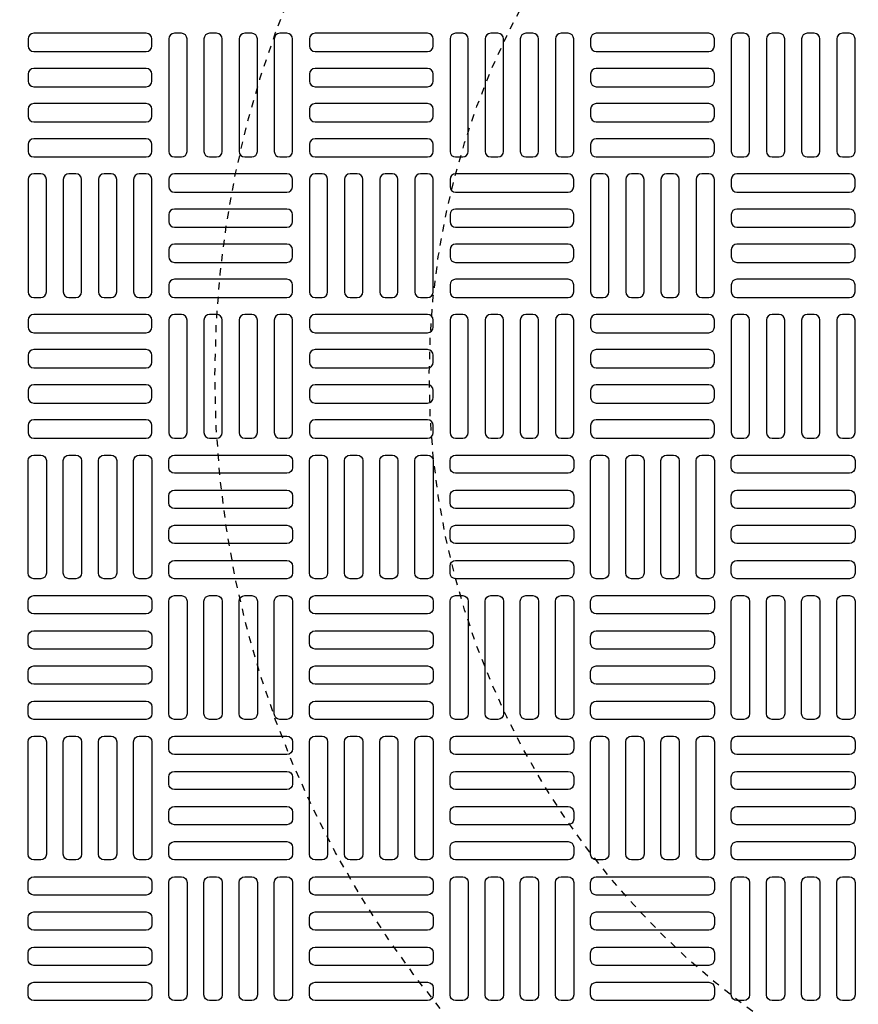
# Model space of a CAD drawing. Extents: x 1081 to 2220, y 0 to 2796.
# Tile 111 of 161: x 1759 to 1771, y 1308 to 1322. Entities that reach past the tile are written whole.
import ezdxf

# ---------------------------------------------------------------- set-up
doc = ezdxf.new("R2010")
doc.units = 0
doc.header["$MEASUREMENT"] = 0
doc.header["$PDSIZE"] = 1
doc.linetypes.add('HIDDEN2', pattern=[0.28125, 0.1875, -0.09375])
doc.layers.get('DEFPOINTS').update_dxf_attribs({"linetype": 'CONTINUOUS'})
for name, color, linetype in [('DIM', 3, 'CONTINUOUS'), ('TANK-MANHOLE-COVER-40', 2, 'CONTINUOUS'), ('TANK-MANHOLE-COVER-HATCH-40', 252, 'CONTINUOUS'), ('TANK-SLOPE', 3, 'CONTINUOUS')]:
    doc.layers.add(name, color=color, linetype=linetype)
doc.styles.add('SIMPLEX', font='simplex')
doc.dimstyles.new('DIM64', dxfattribs={"dimscale": 64, "dimtxt": 0.09375, "dimasz": 0.09375, "dimexe": 0.0625, "dimexo": 0.0625, "dimgap": 0.046875, "dimtad": 1, "dimdec": 4, "dimzin": 3, "dimdsep": 46, "dimlunit": 4, "dimtxsty": 'SIMPLEX', "dimcen": 0, "dimclrd": 256, "dimclre": 256, "dimclrt": 256, "dimadec": 0, "dimazin": 0, "dimtfac": 1, "dimtdec": 4, "dimtmove": 0, "dimatfit": 3, "dimfxl": 1, "dimfrac": 2, "dimtolj": 1, "dimtzin": 0, "dimarcsym": 0})

# ---------------------------------------------------------------- blocks, each defined once
blk = doc.blocks.new('*D63')
at = {"layer": 'DEFPOINTS', "color": 0, "transparency": 16777216}
for p in [(1524.635, 1317.018), (1875.135, 1317.018), (1524.635, 1188.018)]:
    blk.add_point(p, dxfattribs=at)
at = {"layer": 'DIM', "lineweight": -2, "transparency": 16777216}
for p, q in [((1524.635, 1313.018), (1524.635, 1184.018)), ((1869.135, 1188.018), (1530.635, 1188.018))]:
    blk.add_line(p, q, dxfattribs=at)
at = {"layer": 'DIM', "transparency": 16777216}
for points in [[(1530.635, 1189.018), (1530.635, 1187.018), (1524.635, 1188.018)], [(1869.135, 1189.018), (1869.135, 1187.018), (1875.135, 1188.018)]]:
    blk.add_solid(points, dxfattribs=at)
at = {"layer": 'DIM', "transparency": 16777216, "insert": (1699.885, 1195.59), "char_height": 6, "attachment_point": 5, "style": 'SIMPLEX'}
blk.add_mtext('\\A1;29\'-2 1/2" (F.V. TANK LENGTH)', dxfattribs=at)

msp = doc.modelspace()

# ---------------------------------------------------------------- linework, layer by layer
at = {"layer": 'DEFPOINTS', "color": 8, "linetype": 'HIDDEN2', "ltscale": 0.125}
msp.add_circle((1775.88576, 1317.01839), 14, dxfattribs=at)
msp.add_circle((1775.88576, 1317.01839), 14, dxfattribs=at)
at = {"layer": 'DEFPOINTS', "color": 8, "linetype": 'HIDDEN2', "ltscale": 0.5}
msp.add_circle((1775.88576, 1317.01839), 11, dxfattribs=at)
msp.add_circle((1775.88576, 1317.01839), 11, dxfattribs=at)
at = {"layer": 'TANK-MANHOLE-COVER-40', "color": 4, "linetype": 'Continuous'}
msp.add_circle((1775.88499, 1317.01839), 22.63902, dxfattribs=at)
at = {"layer": 'TANK-MANHOLE-COVER-40', "color": 1, "linetype": 'Continuous'}
msp.add_circle((1775.88499, 1317.01839), 22.44094, dxfattribs=at)
at = {"layer": 'TANK-MANHOLE-COVER-40', "color": 2, "linetype": 'Continuous'}
msp.add_circle((1775.88499, 1317.01839), 21.65354, dxfattribs=at)
at = {"layer": 'TANK-MANHOLE-COVER-HATCH-40', "linetype": 'Continuous', "flags": 128}
for points in [[(1761.0031, 1321.7428, 0.41421356), (1760.92436, 1321.82154), (1759.34956, 1321.82154, 0.41421356), (1759.27082, 1321.7428), (1759.27082, 1321.64438, 0.41421356), (1759.34956, 1321.56564), (1760.92436, 1321.56564, 0.41421356), (1761.0031, 1321.64438)], [(1761.41649, 1320.08926, 0.41421356), (1761.49523, 1320.168), (1761.49523, 1321.7428, 0.41421356), (1761.41649, 1321.82154), (1761.31806, 1321.82154, 0.41421356), (1761.23932, 1321.7428), (1761.23932, 1320.168, 0.41421356), (1761.31806, 1320.08926)], [(1761.90861, 1320.08926, 0.41421356), (1761.98735, 1320.168), (1761.98735, 1321.7428, 0.41421356), (1761.90861, 1321.82154), (1761.81019, 1321.82154, 0.41421356), (1761.73145, 1321.7428), (1761.73145, 1320.168, 0.41421356), (1761.81019, 1320.08926)], [(1762.40074, 1320.08926, 0.41421356), (1762.47948, 1320.168), (1762.47948, 1321.7428, 0.41421356), (1762.40074, 1321.82154), (1762.30231, 1321.82154, 0.41421356), (1762.22357, 1321.7428), (1762.22357, 1320.168, 0.41421356), (1762.30231, 1320.08926)], [(1762.89287, 1320.08926, 0.41421356), (1762.97161, 1320.168), (1762.97161, 1321.7428, 0.41421356), (1762.89287, 1321.82154), (1762.79444, 1321.82154, 0.41421356), (1762.7157, 1321.7428), (1762.7157, 1320.168, 0.41421356), (1762.79444, 1320.08926)], [(1764.94011, 1321.7428, 0.41421356), (1764.86137, 1321.82154), (1763.28657, 1321.82154, 0.41421356), (1763.20783, 1321.7428), (1763.20783, 1321.64438, 0.41421356), (1763.28657, 1321.56564), (1764.86137, 1321.56564, 0.41421356), (1764.94011, 1321.64438)], [(1765.3535, 1320.08926, 0.41421356), (1765.43224, 1320.168), (1765.43224, 1321.7428, 0.41421356), (1765.3535, 1321.82154), (1765.25507, 1321.82154, 0.41421356), (1765.17633, 1321.7428), (1765.17633, 1320.168, 0.41421356), (1765.25507, 1320.08926)], [(1765.84562, 1320.08926, 0.41421356), (1765.92436, 1320.168), (1765.92436, 1321.7428, 0.41421356), (1765.84562, 1321.82154), (1765.7472, 1321.82154, 0.41421356), (1765.66846, 1321.7428), (1765.66846, 1320.168, 0.41421356), (1765.7472, 1320.08926)], [(1766.33775, 1320.08926, 0.41421356), (1766.41649, 1320.168), (1766.41649, 1321.7428, 0.41421356), (1766.33775, 1321.82154), (1766.23932, 1321.82154, 0.41421356), (1766.16058, 1321.7428), (1766.16058, 1320.168, 0.41421356), (1766.23932, 1320.08926)], [(1766.82987, 1320.08926, 0.41421356), (1766.90861, 1320.168), (1766.90861, 1321.7428, 0.41421356), (1766.82987, 1321.82154), (1766.73145, 1321.82154, 0.41421356), (1766.65271, 1321.7428), (1766.65271, 1320.168, 0.41421356), (1766.73145, 1320.08926)], [(1768.87712, 1321.7428, 0.41421356), (1768.79838, 1321.82154), (1767.22357, 1321.82154, 0.41421356), (1767.14483, 1321.7428), (1767.14483, 1321.64438, 0.41421356), (1767.22357, 1321.56564), (1768.79838, 1321.56564, 0.41421356), (1768.87712, 1321.64438)], [(1769.2905, 1320.08926, 0.41421356), (1769.36924, 1320.168), (1769.36924, 1321.7428, 0.41421356), (1769.2905, 1321.82154), (1769.19208, 1321.82154, 0.41421356), (1769.11334, 1321.7428), (1769.11334, 1320.168, 0.41421356), (1769.19208, 1320.08926)], [(1769.78263, 1320.08926, 0.41421356), (1769.86137, 1320.168), (1769.86137, 1321.7428, 0.41421356), (1769.78263, 1321.82154), (1769.6842, 1321.82154, 0.41421356), (1769.60546, 1321.7428), (1769.60546, 1320.168, 0.41421356), (1769.6842, 1320.08926)], [(1770.27476, 1320.08926, 0.41421356), (1770.3535, 1320.168), (1770.3535, 1321.7428, 0.41421356), (1770.27476, 1321.82154), (1770.17633, 1321.82154, 0.41421356), (1770.09759, 1321.7428), (1770.09759, 1320.168, 0.41421356), (1770.17633, 1320.08926)], [(1770.76688, 1320.08926, 0.41421356), (1770.84562, 1320.168), (1770.84562, 1321.7428, 0.41421356), (1770.76688, 1321.82154), (1770.66846, 1321.82154, 0.41421356), (1770.58972, 1321.7428), (1770.58972, 1320.168, 0.41421356), (1770.66846, 1320.08926)], [(1761.0031, 1321.25068, 0.41421356), (1760.92436, 1321.32942), (1759.34956, 1321.32942, 0.41421356), (1759.27082, 1321.25068), (1759.27082, 1321.15225, 0.41421356), (1759.34956, 1321.07351), (1760.92436, 1321.07351, 0.41421356), (1761.0031, 1321.15225)], [(1764.94011, 1321.25068, 0.41421356), (1764.86137, 1321.32942), (1763.28657, 1321.32942, 0.41421356), (1763.20783, 1321.25068), (1763.20783, 1321.15225, 0.41421356), (1763.28657, 1321.07351), (1764.86137, 1321.07351, 0.41421356), (1764.94011, 1321.15225)], [(1768.87712, 1321.25068, 0.41421356), (1768.79838, 1321.32942), (1767.22357, 1321.32942, 0.41421356), (1767.14483, 1321.25068), (1767.14483, 1321.15225, 0.41421356), (1767.22357, 1321.07351), (1768.79838, 1321.07351, 0.41421356), (1768.87712, 1321.15225)], [(1761.0031, 1320.75855, 0.41421356), (1760.92436, 1320.83729), (1759.34956, 1320.83729, 0.41421356), (1759.27082, 1320.75855), (1759.27082, 1320.66012, 0.41421356), (1759.34956, 1320.58138), (1760.92436, 1320.58138, 0.41421356), (1761.0031, 1320.66012)], [(1764.94011, 1320.75855, 0.41421356), (1764.86137, 1320.83729), (1763.28657, 1320.83729, 0.41421356), (1763.20783, 1320.75855), (1763.20783, 1320.66012, 0.41421356), (1763.28657, 1320.58138), (1764.86137, 1320.58138, 0.41421356), (1764.94011, 1320.66012)], [(1768.87712, 1320.75855, 0.41421356), (1768.79838, 1320.83729), (1767.22357, 1320.83729, 0.41421356), (1767.14483, 1320.75855), (1767.14483, 1320.66012, 0.41421356), (1767.22357, 1320.58138), (1768.79838, 1320.58138, 0.41421356), (1768.87712, 1320.66012)], [(1761.0031, 1320.26642, 0.41421356), (1760.92436, 1320.34516), (1759.34956, 1320.34516, 0.41421356), (1759.27082, 1320.26642), (1759.27082, 1320.168, 0.41421356), (1759.34956, 1320.08926), (1760.92436, 1320.08926, 0.41421356), (1761.0031, 1320.168)], [(1764.94011, 1320.26642, 0.41421356), (1764.86137, 1320.34516), (1763.28657, 1320.34516, 0.41421356), (1763.20783, 1320.26642), (1763.20783, 1320.168, 0.41421356), (1763.28657, 1320.08926), (1764.86137, 1320.08926, 0.41421356), (1764.94011, 1320.168)], [(1768.87712, 1320.26642, 0.41421356), (1768.79838, 1320.34516), (1767.22357, 1320.34516, 0.41421356), (1767.14483, 1320.26642), (1767.14483, 1320.168, 0.41421356), (1767.22357, 1320.08926), (1768.79838, 1320.08926, 0.41421356), (1768.87712, 1320.168)], [(1759.44798, 1318.12075, 0.41421356), (1759.52672, 1318.19949), (1759.52672, 1319.7743, 0.41421356), (1759.44798, 1319.85304), (1759.34956, 1319.85304, 0.41421356), (1759.27082, 1319.7743), (1759.27082, 1318.19949, 0.41421356), (1759.34956, 1318.12075)], [(1759.94011, 1318.12075, 0.41421356), (1760.01885, 1318.19949), (1760.01885, 1319.7743, 0.41421356), (1759.94011, 1319.85304), (1759.84169, 1319.85304, 0.41421356), (1759.76294, 1319.7743), (1759.76294, 1318.19949, 0.41421356), (1759.84169, 1318.12075)], [(1760.43224, 1318.12075, 0.41421356), (1760.51098, 1318.19949), (1760.51098, 1319.7743, 0.41421356), (1760.43224, 1319.85304), (1760.33381, 1319.85304, 0.41421356), (1760.25507, 1319.7743), (1760.25507, 1318.19949, 0.41421356), (1760.33381, 1318.12075)], [(1760.92436, 1318.12075, 0.41421356), (1761.0031, 1318.19949), (1761.0031, 1319.7743, 0.41421356), (1760.92436, 1319.85304), (1760.82594, 1319.85304, 0.41421356), (1760.7472, 1319.7743), (1760.7472, 1318.19949, 0.41421356), (1760.82594, 1318.12075)], [(1761.23932, 1319.67587, 0.41421356), (1761.31806, 1319.59713), (1762.89287, 1319.59713, 0.41421356), (1762.97161, 1319.67587), (1762.97161, 1319.7743, 0.41421356), (1762.89287, 1319.85304), (1761.31806, 1319.85304, 0.41421356), (1761.23932, 1319.7743)], [(1763.38499, 1318.12075, 0.41421356), (1763.46373, 1318.19949), (1763.46373, 1319.7743, 0.41421356), (1763.38499, 1319.85304), (1763.28657, 1319.85304, 0.41421356), (1763.20783, 1319.7743), (1763.20783, 1318.19949, 0.41421356), (1763.28657, 1318.12075)], [(1763.87712, 1318.12075, 0.41421356), (1763.95586, 1318.19949), (1763.95586, 1319.7743, 0.41421356), (1763.87712, 1319.85304), (1763.77869, 1319.85304, 0.41421356), (1763.69995, 1319.7743), (1763.69995, 1318.19949, 0.41421356), (1763.77869, 1318.12075)], [(1764.36924, 1318.12075, 0.41421356), (1764.44798, 1318.19949), (1764.44798, 1319.7743, 0.41421356), (1764.36924, 1319.85304), (1764.27082, 1319.85304, 0.41421356), (1764.19208, 1319.7743), (1764.19208, 1318.19949, 0.41421356), (1764.27082, 1318.12075)], [(1764.86137, 1318.12075, 0.41421356), (1764.94011, 1318.19949), (1764.94011, 1319.7743, 0.41421356), (1764.86137, 1319.85304), (1764.76294, 1319.85304, 0.41421356), (1764.6842, 1319.7743), (1764.6842, 1318.19949, 0.41421356), (1764.76294, 1318.12075)], [(1765.17633, 1319.67587, 0.41421356), (1765.25507, 1319.59713), (1766.82987, 1319.59713, 0.41421356), (1766.90861, 1319.67587), (1766.90861, 1319.7743, 0.41421356), (1766.82987, 1319.85304), (1765.25507, 1319.85304, 0.41421356), (1765.17633, 1319.7743)], [(1767.322, 1318.12075, 0.41421356), (1767.40074, 1318.19949), (1767.40074, 1319.7743, 0.41421356), (1767.322, 1319.85304), (1767.22357, 1319.85304, 0.41421356), (1767.14483, 1319.7743), (1767.14483, 1318.19949, 0.41421356), (1767.22357, 1318.12075)], [(1767.81413, 1318.12075, 0.41421356), (1767.89287, 1318.19949), (1767.89287, 1319.7743, 0.41421356), (1767.81413, 1319.85304), (1767.7157, 1319.85304, 0.41421356), (1767.63696, 1319.7743), (1767.63696, 1318.19949, 0.41421356), (1767.7157, 1318.12075)], [(1768.30625, 1318.12075, 0.41421356), (1768.38499, 1318.19949), (1768.38499, 1319.7743, 0.41421356), (1768.30625, 1319.85304), (1768.20783, 1319.85304, 0.41421356), (1768.12909, 1319.7743), (1768.12909, 1318.19949, 0.41421356), (1768.20783, 1318.12075)], [(1768.79838, 1318.12075, 0.41421356), (1768.87712, 1318.19949), (1768.87712, 1319.7743, 0.41421356), (1768.79838, 1319.85304), (1768.69995, 1319.85304, 0.41421356), (1768.62121, 1319.7743), (1768.62121, 1318.19949, 0.41421356), (1768.69995, 1318.12075)], [(1769.11334, 1319.67587, 0.41421356), (1769.19208, 1319.59713), (1770.76688, 1319.59713, 0.41421356), (1770.84562, 1319.67587), (1770.84562, 1319.7743, 0.41421356), (1770.76688, 1319.85304), (1769.19208, 1319.85304, 0.41421356), (1769.11334, 1319.7743)], [(1761.23932, 1319.18375, 0.41421356), (1761.31806, 1319.10501), (1762.89287, 1319.10501, 0.41421356), (1762.97161, 1319.18375), (1762.97161, 1319.28217, 0.41421356), (1762.89287, 1319.36091), (1761.31806, 1319.36091, 0.41421356), (1761.23932, 1319.28217)], [(1765.17633, 1319.18375, 0.41421356), (1765.25507, 1319.10501), (1766.82987, 1319.10501, 0.41421356), (1766.90861, 1319.18375), (1766.90861, 1319.28217, 0.41421356), (1766.82987, 1319.36091), (1765.25507, 1319.36091, 0.41421356), (1765.17633, 1319.28217)], [(1769.11334, 1319.18375, 0.41421356), (1769.19208, 1319.10501), (1770.76688, 1319.10501, 0.41421356), (1770.84562, 1319.18375), (1770.84562, 1319.28217, 0.41421356), (1770.76688, 1319.36091), (1769.19208, 1319.36091, 0.41421356), (1769.11334, 1319.28217)], [(1761.23932, 1318.69162, 0.41421356), (1761.31806, 1318.61288), (1762.89287, 1318.61288, 0.41421356), (1762.97161, 1318.69162), (1762.97161, 1318.79005, 0.41421356), (1762.89287, 1318.86879), (1761.31806, 1318.86879, 0.41421356), (1761.23932, 1318.79005)], [(1765.17633, 1318.69162, 0.41421356), (1765.25507, 1318.61288), (1766.82987, 1318.61288, 0.41421356), (1766.90861, 1318.69162), (1766.90861, 1318.79005, 0.41421356), (1766.82987, 1318.86879), (1765.25507, 1318.86879, 0.41421356), (1765.17633, 1318.79005)], [(1769.11334, 1318.69162, 0.41421356), (1769.19208, 1318.61288), (1770.76688, 1318.61288, 0.41421356), (1770.84562, 1318.69162), (1770.84562, 1318.79005, 0.41421356), (1770.76688, 1318.86879), (1769.19208, 1318.86879, 0.41421356), (1769.11334, 1318.79005)], [(1761.23932, 1318.19949, 0.41421356), (1761.31806, 1318.12075), (1762.89287, 1318.12075, 0.41421356), (1762.97161, 1318.19949), (1762.97161, 1318.29792, 0.41421356), (1762.89287, 1318.37666), (1761.31806, 1318.37666, 0.41421356), (1761.23932, 1318.29792)], [(1765.17633, 1318.19949, 0.41421356), (1765.25507, 1318.12075), (1766.82987, 1318.12075, 0.41421356), (1766.90861, 1318.19949), (1766.90861, 1318.29792, 0.41421356), (1766.82987, 1318.37666), (1765.25507, 1318.37666, 0.41421356), (1765.17633, 1318.29792)], [(1769.11334, 1318.19949, 0.41421356), (1769.19208, 1318.12075), (1770.76688, 1318.12075, 0.41421356), (1770.84562, 1318.19949), (1770.84562, 1318.29792, 0.41421356), (1770.76688, 1318.37666), (1769.19208, 1318.37666, 0.41421356), (1769.11334, 1318.29792)], [(1761.0031, 1317.80579, 0.41421356), (1760.92436, 1317.88453), (1759.34956, 1317.88453, 0.41421356), (1759.27082, 1317.80579), (1759.27082, 1317.70737, 0.41421356), (1759.34956, 1317.62863), (1760.92436, 1317.62863, 0.41421356), (1761.0031, 1317.70737)], [(1761.41649, 1316.15225, 0.41421356), (1761.49523, 1316.23099), (1761.49523, 1317.80579, 0.41421356), (1761.41649, 1317.88453), (1761.31806, 1317.88453, 0.41421356), (1761.23932, 1317.80579), (1761.23932, 1316.23099, 0.41421356), (1761.31806, 1316.15225)], [(1761.90861, 1316.15225, 0.41421356), (1761.98735, 1316.23099), (1761.98735, 1317.80579, 0.41421356), (1761.90861, 1317.88453), (1761.81019, 1317.88453, 0.41421356), (1761.73145, 1317.80579), (1761.73145, 1316.23099, 0.41421356), (1761.81019, 1316.15225)], [(1762.40074, 1316.15225, 0.41421356), (1762.47948, 1316.23099), (1762.47948, 1317.80579, 0.41421356), (1762.40074, 1317.88453), (1762.30231, 1317.88453, 0.41421356), (1762.22357, 1317.80579), (1762.22357, 1316.23099, 0.41421356), (1762.30231, 1316.15225)], [(1762.89287, 1316.15225, 0.41421356), (1762.97161, 1316.23099), (1762.97161, 1317.80579, 0.41421356), (1762.89287, 1317.88453), (1762.79444, 1317.88453, 0.41421356), (1762.7157, 1317.80579), (1762.7157, 1316.23099, 0.41421356), (1762.79444, 1316.15225)], [(1764.94011, 1317.80579, 0.41421356), (1764.86137, 1317.88453), (1763.28657, 1317.88453, 0.41421356), (1763.20783, 1317.80579), (1763.20783, 1317.70737, 0.41421356), (1763.28657, 1317.62863), (1764.86137, 1317.62863, 0.41421356), (1764.94011, 1317.70737)], [(1765.3535, 1316.15225, 0.41421356), (1765.43224, 1316.23099), (1765.43224, 1317.80579, 0.41421356), (1765.3535, 1317.88453), (1765.25507, 1317.88453, 0.41421356), (1765.17633, 1317.80579), (1765.17633, 1316.23099, 0.41421356), (1765.25507, 1316.15225)], [(1765.84562, 1316.15225, 0.41421356), (1765.92436, 1316.23099), (1765.92436, 1317.80579, 0.41421356), (1765.84562, 1317.88453), (1765.7472, 1317.88453, 0.41421356), (1765.66846, 1317.80579), (1765.66846, 1316.23099, 0.41421356), (1765.7472, 1316.15225)], [(1766.33775, 1316.15225, 0.41421356), (1766.41649, 1316.23099), (1766.41649, 1317.80579, 0.41421356), (1766.33775, 1317.88453), (1766.23932, 1317.88453, 0.41421356), (1766.16058, 1317.80579), (1766.16058, 1316.23099, 0.41421356), (1766.23932, 1316.15225)], [(1766.82987, 1316.15225, 0.41421356), (1766.90861, 1316.23099), (1766.90861, 1317.80579, 0.41421356), (1766.82987, 1317.88453), (1766.73145, 1317.88453, 0.41421356), (1766.65271, 1317.80579), (1766.65271, 1316.23099, 0.41421356), (1766.73145, 1316.15225)], [(1768.87712, 1317.80579, 0.41421356), (1768.79838, 1317.88453), (1767.22357, 1317.88453, 0.41421356), (1767.14483, 1317.80579), (1767.14483, 1317.70737, 0.41421356), (1767.22357, 1317.62863), (1768.79838, 1317.62863, 0.41421356), (1768.87712, 1317.70737)], [(1769.2905, 1316.15225, 0.41421356), (1769.36924, 1316.23099), (1769.36924, 1317.80579, 0.41421356), (1769.2905, 1317.88453), (1769.19208, 1317.88453, 0.41421356), (1769.11334, 1317.80579), (1769.11334, 1316.23099, 0.41421356), (1769.19208, 1316.15225)], [(1769.78263, 1316.15225, 0.41421356), (1769.86137, 1316.23099), (1769.86137, 1317.80579, 0.41421356), (1769.78263, 1317.88453), (1769.6842, 1317.88453, 0.41421356), (1769.60546, 1317.80579), (1769.60546, 1316.23099, 0.41421356), (1769.6842, 1316.15225)], [(1770.27476, 1316.15225, 0.41421356), (1770.3535, 1316.23099), (1770.3535, 1317.80579, 0.41421356), (1770.27476, 1317.88453), (1770.17633, 1317.88453, 0.41421356), (1770.09759, 1317.80579), (1770.09759, 1316.23099, 0.41421356), (1770.17633, 1316.15225)], [(1770.76688, 1316.15225, 0.41421356), (1770.84562, 1316.23099), (1770.84562, 1317.80579, 0.41421356), (1770.76688, 1317.88453), (1770.66846, 1317.88453, 0.41421356), (1770.58972, 1317.80579), (1770.58972, 1316.23099, 0.41421356), (1770.66846, 1316.15225)], [(1761.0031, 1317.31367, 0.41421356), (1760.92436, 1317.39241), (1759.34956, 1317.39241, 0.41421356), (1759.27082, 1317.31367), (1759.27082, 1317.21524, 0.41421356), (1759.34956, 1317.1365), (1760.92436, 1317.1365, 0.41421356), (1761.0031, 1317.21524)], [(1764.94011, 1317.31367, 0.41421356), (1764.86137, 1317.39241), (1763.28657, 1317.39241, 0.41421356), (1763.20783, 1317.31367), (1763.20783, 1317.21524, 0.41421356), (1763.28657, 1317.1365), (1764.86137, 1317.1365, 0.41421356), (1764.94011, 1317.21524)], [(1768.87712, 1317.31367, 0.41421356), (1768.79838, 1317.39241), (1767.22357, 1317.39241, 0.41421356), (1767.14483, 1317.31367), (1767.14483, 1317.21524, 0.41421356), (1767.22357, 1317.1365), (1768.79838, 1317.1365, 0.41421356), (1768.87712, 1317.21524)], [(1761.0031, 1316.82154, 0.41421356), (1760.92436, 1316.90028), (1759.34956, 1316.90028, 0.41421356), (1759.27082, 1316.82154), (1759.27082, 1316.72312, 0.41421356), (1759.34956, 1316.64438), (1760.92436, 1316.64438, 0.41421356), (1761.0031, 1316.72312)], [(1764.94011, 1316.82154, 0.41421356), (1764.86137, 1316.90028), (1763.28657, 1316.90028, 0.41421356), (1763.20783, 1316.82154), (1763.20783, 1316.72312, 0.41421356), (1763.28657, 1316.64438), (1764.86137, 1316.64438, 0.41421356), (1764.94011, 1316.72312)], [(1768.87712, 1316.82154, 0.41421356), (1768.79838, 1316.90028), (1767.22357, 1316.90028, 0.41421356), (1767.14483, 1316.82154), (1767.14483, 1316.72312, 0.41421356), (1767.22357, 1316.64438), (1768.79838, 1316.64438, 0.41421356), (1768.87712, 1316.72312)], [(1761.0031, 1316.32942, 0.41421356), (1760.92436, 1316.40816), (1759.34956, 1316.40816, 0.41421356), (1759.27082, 1316.32942), (1759.27082, 1316.23099, 0.41421356), (1759.34956, 1316.15225), (1760.92436, 1316.15225, 0.41421356), (1761.0031, 1316.23099)], [(1764.94011, 1316.32942, 0.41421356), (1764.86137, 1316.40816), (1763.28657, 1316.40816, 0.41421356), (1763.20783, 1316.32942), (1763.20783, 1316.23099, 0.41421356), (1763.28657, 1316.15225), (1764.86137, 1316.15225, 0.41421356), (1764.94011, 1316.23099)], [(1768.87712, 1316.32942, 0.41421356), (1768.79838, 1316.40816), (1767.22357, 1316.40816, 0.41421356), (1767.14483, 1316.32942), (1767.14483, 1316.23099, 0.41421356), (1767.22357, 1316.15225), (1768.79838, 1316.15225, 0.41421356), (1768.87712, 1316.23099)], [(1759.44798, 1315.91603, -0.41421356), (1759.52672, 1315.83729), (1759.52672, 1314.26249, -0.41421356), (1759.44798, 1314.18375), (1759.34956, 1314.18375, -0.41421356), (1759.27082, 1314.26249), (1759.27082, 1315.83729, -0.41421356), (1759.34956, 1315.91603)], [(1759.94011, 1315.91603, -0.41421356), (1760.01885, 1315.83729), (1760.01885, 1314.26249, -0.41421356), (1759.94011, 1314.18375), (1759.84169, 1314.18375, -0.41421356), (1759.76294, 1314.26249), (1759.76294, 1315.83729, -0.41421356), (1759.84169, 1315.91603)], [(1760.43224, 1315.91603, -0.41421356), (1760.51098, 1315.83729), (1760.51098, 1314.26249, -0.41421356), (1760.43224, 1314.18375), (1760.33381, 1314.18375, -0.41421356), (1760.25507, 1314.26249), (1760.25507, 1315.83729, -0.41421356), (1760.33381, 1315.91603)], [(1760.92436, 1315.91603, -0.41421356), (1761.0031, 1315.83729), (1761.0031, 1314.26249, -0.41421356), (1760.92436, 1314.18375), (1760.82594, 1314.18375, -0.41421356), (1760.7472, 1314.26249), (1760.7472, 1315.83729, -0.41421356), (1760.82594, 1315.91603)], [(1761.23932, 1315.83729, -0.41421356), (1761.31806, 1315.91603), (1762.89287, 1315.91603, -0.41421356), (1762.97161, 1315.83729), (1762.97161, 1315.73886, -0.41421356), (1762.89287, 1315.66012), (1761.31806, 1315.66012, -0.41421356), (1761.23932, 1315.73886)], [(1763.38499, 1315.91603, -0.41421356), (1763.46373, 1315.83729), (1763.46373, 1314.26249, -0.41421356), (1763.38499, 1314.18375), (1763.28657, 1314.18375, -0.41421356), (1763.20783, 1314.26249), (1763.20783, 1315.83729, -0.41421356), (1763.28657, 1315.91603)], [(1763.87712, 1315.91603, -0.41421356), (1763.95586, 1315.83729), (1763.95586, 1314.26249, -0.41421356), (1763.87712, 1314.18375), (1763.77869, 1314.18375, -0.41421356), (1763.69995, 1314.26249), (1763.69995, 1315.83729, -0.41421356), (1763.77869, 1315.91603)], [(1764.36924, 1315.91603, -0.41421356), (1764.44798, 1315.83729), (1764.44798, 1314.26249, -0.41421356), (1764.36924, 1314.18375), (1764.27082, 1314.18375, -0.41421356), (1764.19208, 1314.26249), (1764.19208, 1315.83729, -0.41421356), (1764.27082, 1315.91603)], [(1764.86137, 1315.91603, -0.41421356), (1764.94011, 1315.83729), (1764.94011, 1314.26249, -0.41421356), (1764.86137, 1314.18375), (1764.76294, 1314.18375, -0.41421356), (1764.6842, 1314.26249), (1764.6842, 1315.83729, -0.41421356), (1764.76294, 1315.91603)], [(1765.17633, 1315.83729, -0.41421356), (1765.25507, 1315.91603), (1766.82987, 1315.91603, -0.41421356), (1766.90861, 1315.83729), (1766.90861, 1315.73886, -0.41421356), (1766.82987, 1315.66012), (1765.25507, 1315.66012, -0.41421356), (1765.17633, 1315.73886)], [(1767.322, 1315.91603, -0.41421356), (1767.40074, 1315.83729), (1767.40074, 1314.26249, -0.41421356), (1767.322, 1314.18375), (1767.22357, 1314.18375, -0.41421356), (1767.14483, 1314.26249), (1767.14483, 1315.83729, -0.41421356), (1767.22357, 1315.91603)], [(1767.81413, 1315.91603, -0.41421356), (1767.89287, 1315.83729), (1767.89287, 1314.26249, -0.41421356), (1767.81413, 1314.18375), (1767.7157, 1314.18375, -0.41421356), (1767.63696, 1314.26249), (1767.63696, 1315.83729, -0.41421356), (1767.7157, 1315.91603)], [(1768.30625, 1315.91603, -0.41421356), (1768.38499, 1315.83729), (1768.38499, 1314.26249, -0.41421356), (1768.30625, 1314.18375), (1768.20783, 1314.18375, -0.41421356), (1768.12909, 1314.26249), (1768.12909, 1315.83729, -0.41421356), (1768.20783, 1315.91603)], [(1768.79838, 1315.91603, -0.41421356), (1768.87712, 1315.83729), (1768.87712, 1314.26249, -0.41421356), (1768.79838, 1314.18375), (1768.69995, 1314.18375, -0.41421356), (1768.62121, 1314.26249), (1768.62121, 1315.83729, -0.41421356), (1768.69995, 1315.91603)], [(1769.11334, 1315.83729, -0.41421356), (1769.19208, 1315.91603), (1770.76688, 1315.91603, -0.41421356), (1770.84562, 1315.83729), (1770.84562, 1315.73886, -0.41421356), (1770.76688, 1315.66012), (1769.19208, 1315.66012, -0.41421356), (1769.11334, 1315.73886)], [(1761.23932, 1315.34516, -0.41421356), (1761.31806, 1315.4239), (1762.89287, 1315.4239, -0.41421356), (1762.97161, 1315.34516), (1762.97161, 1315.24674, -0.41421356), (1762.89287, 1315.168), (1761.31806, 1315.168, -0.41421356), (1761.23932, 1315.24674)], [(1765.17633, 1315.34516, -0.41421356), (1765.25507, 1315.4239), (1766.82987, 1315.4239, -0.41421356), (1766.90861, 1315.34516), (1766.90861, 1315.24674, -0.41421356), (1766.82987, 1315.168), (1765.25507, 1315.168, -0.41421356), (1765.17633, 1315.24674)], [(1769.11334, 1315.34516, -0.41421356), (1769.19208, 1315.4239), (1770.76688, 1315.4239, -0.41421356), (1770.84562, 1315.34516), (1770.84562, 1315.24674, -0.41421356), (1770.76688, 1315.168), (1769.19208, 1315.168, -0.41421356), (1769.11334, 1315.24674)], [(1761.23932, 1314.85304, -0.41421356), (1761.31806, 1314.93178), (1762.89287, 1314.93178, -0.41421356), (1762.97161, 1314.85304), (1762.97161, 1314.75461, -0.41421356), (1762.89287, 1314.67587), (1761.31806, 1314.67587, -0.41421356), (1761.23932, 1314.75461)], [(1765.17633, 1314.85304, -0.41421356), (1765.25507, 1314.93178), (1766.82987, 1314.93178, -0.41421356), (1766.90861, 1314.85304), (1766.90861, 1314.75461, -0.41421356), (1766.82987, 1314.67587), (1765.25507, 1314.67587, -0.41421356), (1765.17633, 1314.75461)], [(1769.11334, 1314.85304, -0.41421356), (1769.19208, 1314.93178), (1770.76688, 1314.93178, -0.41421356), (1770.84562, 1314.85304), (1770.84562, 1314.75461, -0.41421356), (1770.76688, 1314.67587), (1769.19208, 1314.67587, -0.41421356), (1769.11334, 1314.75461)], [(1761.23932, 1314.36091, -0.41421356), (1761.31806, 1314.43965), (1762.89287, 1314.43965, -0.41421356), (1762.97161, 1314.36091), (1762.97161, 1314.26249, -0.41421356), (1762.89287, 1314.18375), (1761.31806, 1314.18375, -0.41421356), (1761.23932, 1314.26249)], [(1765.17633, 1314.36091, -0.41421356), (1765.25507, 1314.43965), (1766.82987, 1314.43965, -0.41421356), (1766.90861, 1314.36091), (1766.90861, 1314.26249, -0.41421356), (1766.82987, 1314.18375), (1765.25507, 1314.18375, -0.41421356), (1765.17633, 1314.26249)], [(1769.11334, 1314.36091, -0.41421356), (1769.19208, 1314.43965), (1770.76688, 1314.43965, -0.41421356), (1770.84562, 1314.36091), (1770.84562, 1314.26249, -0.41421356), (1770.76688, 1314.18375), (1769.19208, 1314.18375, -0.41421356), (1769.11334, 1314.26249)], [(1761.0031, 1313.77036, -0.41421356), (1760.92436, 1313.69162), (1759.34956, 1313.69162, -0.41421356), (1759.27082, 1313.77036), (1759.27082, 1313.86879, -0.41421356), (1759.34956, 1313.94753), (1760.92436, 1313.94753, -0.41421356), (1761.0031, 1313.86879)], [(1761.41649, 1313.94753, -0.41421356), (1761.49523, 1313.86879), (1761.49523, 1312.29398, -0.41421356), (1761.41649, 1312.21524), (1761.31806, 1312.21524, -0.41421356), (1761.23932, 1312.29398), (1761.23932, 1313.86879, -0.41421356), (1761.31806, 1313.94753)], [(1761.90861, 1313.94753, -0.41421356), (1761.98735, 1313.86879), (1761.98735, 1312.29398, -0.41421356), (1761.90861, 1312.21524), (1761.81019, 1312.21524, -0.41421356), (1761.73145, 1312.29398), (1761.73145, 1313.86879, -0.41421356), (1761.81019, 1313.94753)], [(1762.40074, 1313.94753, -0.41421356), (1762.47948, 1313.86879), (1762.47948, 1312.29398, -0.41421356), (1762.40074, 1312.21524), (1762.30231, 1312.21524, -0.41421356), (1762.22357, 1312.29398), (1762.22357, 1313.86879, -0.41421356), (1762.30231, 1313.94753)], [(1762.89287, 1313.94753, -0.41421356), (1762.97161, 1313.86879), (1762.97161, 1312.29398, -0.41421356), (1762.89287, 1312.21524), (1762.79444, 1312.21524, -0.41421356), (1762.7157, 1312.29398), (1762.7157, 1313.86879, -0.41421356), (1762.79444, 1313.94753)], [(1764.94011, 1313.77036, -0.41421356), (1764.86137, 1313.69162), (1763.28657, 1313.69162, -0.41421356), (1763.20783, 1313.77036), (1763.20783, 1313.86879, -0.41421356), (1763.28657, 1313.94753), (1764.86137, 1313.94753, -0.41421356), (1764.94011, 1313.86879)], [(1765.3535, 1313.94753, -0.41421356), (1765.43224, 1313.86879), (1765.43224, 1312.29398, -0.41421356), (1765.3535, 1312.21524), (1765.25507, 1312.21524, -0.41421356), (1765.17633, 1312.29398), (1765.17633, 1313.86879, -0.41421356), (1765.25507, 1313.94753)], [(1765.84562, 1313.94753, -0.41421356), (1765.92436, 1313.86879), (1765.92436, 1312.29398, -0.41421356), (1765.84562, 1312.21524), (1765.7472, 1312.21524, -0.41421356), (1765.66846, 1312.29398), (1765.66846, 1313.86879, -0.41421356), (1765.7472, 1313.94753)], [(1766.33775, 1313.94753, -0.41421356), (1766.41649, 1313.86879), (1766.41649, 1312.29398, -0.41421356), (1766.33775, 1312.21524), (1766.23932, 1312.21524, -0.41421356), (1766.16058, 1312.29398), (1766.16058, 1313.86879, -0.41421356), (1766.23932, 1313.94753)], [(1766.82987, 1313.94753, -0.41421356), (1766.90861, 1313.86879), (1766.90861, 1312.29398, -0.41421356), (1766.82987, 1312.21524), (1766.73145, 1312.21524, -0.41421356), (1766.65271, 1312.29398), (1766.65271, 1313.86879, -0.41421356), (1766.73145, 1313.94753)], [(1768.87712, 1313.77036, -0.41421356), (1768.79838, 1313.69162), (1767.22357, 1313.69162, -0.41421356), (1767.14483, 1313.77036), (1767.14483, 1313.86879, -0.41421356), (1767.22357, 1313.94753), (1768.79838, 1313.94753, -0.41421356), (1768.87712, 1313.86879)], [(1769.2905, 1313.94753, -0.41421356), (1769.36924, 1313.86879), (1769.36924, 1312.29398, -0.41421356), (1769.2905, 1312.21524), (1769.19208, 1312.21524, -0.41421356), (1769.11334, 1312.29398), (1769.11334, 1313.86879, -0.41421356), (1769.19208, 1313.94753)], [(1769.78263, 1313.94753, -0.41421356), (1769.86137, 1313.86879), (1769.86137, 1312.29398, -0.41421356), (1769.78263, 1312.21524), (1769.6842, 1312.21524, -0.41421356), (1769.60546, 1312.29398), (1769.60546, 1313.86879, -0.41421356), (1769.6842, 1313.94753)], [(1770.27476, 1313.94753, -0.41421356), (1770.3535, 1313.86879), (1770.3535, 1312.29398, -0.41421356), (1770.27476, 1312.21524), (1770.17633, 1312.21524, -0.41421356), (1770.09759, 1312.29398), (1770.09759, 1313.86879, -0.41421356), (1770.17633, 1313.94753)], [(1770.76688, 1313.94753, -0.41421356), (1770.84562, 1313.86879), (1770.84562, 1312.29398, -0.41421356), (1770.76688, 1312.21524), (1770.66846, 1312.21524, -0.41421356), (1770.58972, 1312.29398), (1770.58972, 1313.86879, -0.41421356), (1770.66846, 1313.94753)], [(1761.0031, 1313.27823, -0.41421356), (1760.92436, 1313.19949), (1759.34956, 1313.19949, -0.41421356), (1759.27082, 1313.27823), (1759.27082, 1313.37666, -0.41421356), (1759.34956, 1313.4554), (1760.92436, 1313.4554, -0.41421356), (1761.0031, 1313.37666)], [(1764.94011, 1313.27823, -0.41421356), (1764.86137, 1313.19949), (1763.28657, 1313.19949, -0.41421356), (1763.20783, 1313.27823), (1763.20783, 1313.37666, -0.41421356), (1763.28657, 1313.4554), (1764.86137, 1313.4554, -0.41421356), (1764.94011, 1313.37666)], [(1768.87712, 1313.27823, -0.41421356), (1768.79838, 1313.19949), (1767.22357, 1313.19949, -0.41421356), (1767.14483, 1313.27823), (1767.14483, 1313.37666, -0.41421356), (1767.22357, 1313.4554), (1768.79838, 1313.4554, -0.41421356), (1768.87712, 1313.37666)], [(1761.0031, 1312.78611, -0.41421356), (1760.92436, 1312.70737), (1759.34956, 1312.70737, -0.41421356), (1759.27082, 1312.78611), (1759.27082, 1312.88453, -0.41421356), (1759.34956, 1312.96327), (1760.92436, 1312.96327, -0.41421356), (1761.0031, 1312.88453)], [(1764.94011, 1312.78611, -0.41421356), (1764.86137, 1312.70737), (1763.28657, 1312.70737, -0.41421356), (1763.20783, 1312.78611), (1763.20783, 1312.88453, -0.41421356), (1763.28657, 1312.96327), (1764.86137, 1312.96327, -0.41421356), (1764.94011, 1312.88453)], [(1768.87712, 1312.78611, -0.41421356), (1768.79838, 1312.70737), (1767.22357, 1312.70737, -0.41421356), (1767.14483, 1312.78611), (1767.14483, 1312.88453, -0.41421356), (1767.22357, 1312.96327), (1768.79838, 1312.96327, -0.41421356), (1768.87712, 1312.88453)], [(1761.0031, 1312.29398, -0.41421356), (1760.92436, 1312.21524), (1759.34956, 1312.21524, -0.41421356), (1759.27082, 1312.29398), (1759.27082, 1312.39241, -0.41421356), (1759.34956, 1312.47115), (1760.92436, 1312.47115, -0.41421356), (1761.0031, 1312.39241)], [(1764.94011, 1312.29398, -0.41421356), (1764.86137, 1312.21524), (1763.28657, 1312.21524, -0.41421356), (1763.20783, 1312.29398), (1763.20783, 1312.39241, -0.41421356), (1763.28657, 1312.47115), (1764.86137, 1312.47115, -0.41421356), (1764.94011, 1312.39241)], [(1768.87712, 1312.29398, -0.41421356), (1768.79838, 1312.21524), (1767.22357, 1312.21524, -0.41421356), (1767.14483, 1312.29398), (1767.14483, 1312.39241, -0.41421356), (1767.22357, 1312.47115), (1768.79838, 1312.47115, -0.41421356), (1768.87712, 1312.39241)], [(1759.44798, 1311.97902, -0.41421356), (1759.52672, 1311.90028), (1759.52672, 1310.32548, -0.41421356), (1759.44798, 1310.24674), (1759.34956, 1310.24674, -0.41421356), (1759.27082, 1310.32548), (1759.27082, 1311.90028, -0.41421356), (1759.34956, 1311.97902)], [(1759.94011, 1311.97902, -0.41421356), (1760.01885, 1311.90028), (1760.01885, 1310.32548, -0.41421356), (1759.94011, 1310.24674), (1759.84169, 1310.24674, -0.41421356), (1759.76294, 1310.32548), (1759.76294, 1311.90028, -0.41421356), (1759.84169, 1311.97902)], [(1760.43224, 1311.97902, -0.41421356), (1760.51098, 1311.90028), (1760.51098, 1310.32548, -0.41421356), (1760.43224, 1310.24674), (1760.33381, 1310.24674, -0.41421356), (1760.25507, 1310.32548), (1760.25507, 1311.90028, -0.41421356), (1760.33381, 1311.97902)], [(1760.92436, 1311.97902, -0.41421356), (1761.0031, 1311.90028), (1761.0031, 1310.32548, -0.41421356), (1760.92436, 1310.24674), (1760.82594, 1310.24674, -0.41421356), (1760.7472, 1310.32548), (1760.7472, 1311.90028, -0.41421356), (1760.82594, 1311.97902)], [(1761.23932, 1311.90028, -0.41421356), (1761.31806, 1311.97902), (1762.89287, 1311.97902, -0.41421356), (1762.97161, 1311.90028), (1762.97161, 1311.80186, -0.41421356), (1762.89287, 1311.72312), (1761.31806, 1311.72312, -0.41421356), (1761.23932, 1311.80186)], [(1763.38499, 1311.97902, -0.41421356), (1763.46373, 1311.90028), (1763.46373, 1310.32548, -0.41421356), (1763.38499, 1310.24674), (1763.28657, 1310.24674, -0.41421356), (1763.20783, 1310.32548), (1763.20783, 1311.90028, -0.41421356), (1763.28657, 1311.97902)], [(1763.87712, 1311.97902, -0.41421356), (1763.95586, 1311.90028), (1763.95586, 1310.32548, -0.41421356), (1763.87712, 1310.24674), (1763.77869, 1310.24674, -0.41421356), (1763.69995, 1310.32548), (1763.69995, 1311.90028, -0.41421356), (1763.77869, 1311.97902)], [(1764.36924, 1311.97902, -0.41421356), (1764.44798, 1311.90028), (1764.44798, 1310.32548, -0.41421356), (1764.36924, 1310.24674), (1764.27082, 1310.24674, -0.41421356), (1764.19208, 1310.32548), (1764.19208, 1311.90028, -0.41421356), (1764.27082, 1311.97902)], [(1764.86137, 1311.97902, -0.41421356), (1764.94011, 1311.90028), (1764.94011, 1310.32548, -0.41421356), (1764.86137, 1310.24674), (1764.76294, 1310.24674, -0.41421356), (1764.6842, 1310.32548), (1764.6842, 1311.90028, -0.41421356), (1764.76294, 1311.97902)], [(1765.17633, 1311.90028, -0.41421356), (1765.25507, 1311.97902), (1766.82987, 1311.97902, -0.41421356), (1766.90861, 1311.90028), (1766.90861, 1311.80186, -0.41421356), (1766.82987, 1311.72312), (1765.25507, 1311.72312, -0.41421356), (1765.17633, 1311.80186)], [(1767.322, 1311.97902, -0.41421356), (1767.40074, 1311.90028), (1767.40074, 1310.32548, -0.41421356), (1767.322, 1310.24674), (1767.22357, 1310.24674, -0.41421356), (1767.14483, 1310.32548), (1767.14483, 1311.90028, -0.41421356), (1767.22357, 1311.97902)], [(1767.81413, 1311.97902, -0.41421356), (1767.89287, 1311.90028), (1767.89287, 1310.32548, -0.41421356), (1767.81413, 1310.24674), (1767.7157, 1310.24674, -0.41421356), (1767.63696, 1310.32548), (1767.63696, 1311.90028, -0.41421356), (1767.7157, 1311.97902)], [(1768.30625, 1311.97902, -0.41421356), (1768.38499, 1311.90028), (1768.38499, 1310.32548, -0.41421356), (1768.30625, 1310.24674), (1768.20783, 1310.24674, -0.41421356), (1768.12909, 1310.32548), (1768.12909, 1311.90028, -0.41421356), (1768.20783, 1311.97902)], [(1768.79838, 1311.97902, -0.41421356), (1768.87712, 1311.90028), (1768.87712, 1310.32548, -0.41421356), (1768.79838, 1310.24674), (1768.69995, 1310.24674, -0.41421356), (1768.62121, 1310.32548), (1768.62121, 1311.90028, -0.41421356), (1768.69995, 1311.97902)], [(1769.11334, 1311.90028, -0.41421356), (1769.19208, 1311.97902), (1770.76688, 1311.97902, -0.41421356), (1770.84562, 1311.90028), (1770.84562, 1311.80186, -0.41421356), (1770.76688, 1311.72312), (1769.19208, 1311.72312, -0.41421356), (1769.11334, 1311.80186)], [(1761.23932, 1311.40816, -0.41421356), (1761.31806, 1311.4869), (1762.89287, 1311.4869, -0.41421356), (1762.97161, 1311.40816), (1762.97161, 1311.30973, -0.41421356), (1762.89287, 1311.23099), (1761.31806, 1311.23099, -0.41421356), (1761.23932, 1311.30973)], [(1765.17633, 1311.40816, -0.41421356), (1765.25507, 1311.4869), (1766.82987, 1311.4869, -0.41421356), (1766.90861, 1311.40816), (1766.90861, 1311.30973, -0.41421356), (1766.82987, 1311.23099), (1765.25507, 1311.23099, -0.41421356), (1765.17633, 1311.30973)], [(1769.11334, 1311.40816, -0.41421356), (1769.19208, 1311.4869), (1770.76688, 1311.4869, -0.41421356), (1770.84562, 1311.40816), (1770.84562, 1311.30973, -0.41421356), (1770.76688, 1311.23099), (1769.19208, 1311.23099, -0.41421356), (1769.11334, 1311.30973)], [(1761.23932, 1310.91603, -0.41421356), (1761.31806, 1310.99477), (1762.89287, 1310.99477, -0.41421356), (1762.97161, 1310.91603), (1762.97161, 1310.8176, -0.41421356), (1762.89287, 1310.73886), (1761.31806, 1310.73886, -0.41421356), (1761.23932, 1310.8176)], [(1765.17633, 1310.91603, -0.41421356), (1765.25507, 1310.99477), (1766.82987, 1310.99477, -0.41421356), (1766.90861, 1310.91603), (1766.90861, 1310.8176, -0.41421356), (1766.82987, 1310.73886), (1765.25507, 1310.73886, -0.41421356), (1765.17633, 1310.8176)], [(1769.11334, 1310.91603, -0.41421356), (1769.19208, 1310.99477), (1770.76688, 1310.99477, -0.41421356), (1770.84562, 1310.91603), (1770.84562, 1310.8176, -0.41421356), (1770.76688, 1310.73886), (1769.19208, 1310.73886, -0.41421356), (1769.11334, 1310.8176)], [(1761.23932, 1310.4239, -0.41421356), (1761.31806, 1310.50264), (1762.89287, 1310.50264, -0.41421356), (1762.97161, 1310.4239), (1762.97161, 1310.32548, -0.41421356), (1762.89287, 1310.24674), (1761.31806, 1310.24674, -0.41421356), (1761.23932, 1310.32548)], [(1765.17633, 1310.4239, -0.41421356), (1765.25507, 1310.50264), (1766.82987, 1310.50264, -0.41421356), (1766.90861, 1310.4239), (1766.90861, 1310.32548, -0.41421356), (1766.82987, 1310.24674), (1765.25507, 1310.24674, -0.41421356), (1765.17633, 1310.32548)], [(1769.11334, 1310.4239, -0.41421356), (1769.19208, 1310.50264), (1770.76688, 1310.50264, -0.41421356), (1770.84562, 1310.4239), (1770.84562, 1310.32548, -0.41421356), (1770.76688, 1310.24674), (1769.19208, 1310.24674, -0.41421356), (1769.11334, 1310.32548)], [(1761.0031, 1309.83335, -0.41421356), (1760.92436, 1309.75461), (1759.34956, 1309.75461, -0.41421356), (1759.27082, 1309.83335), (1759.27082, 1309.93178, -0.41421356), (1759.34956, 1310.01052), (1760.92436, 1310.01052, -0.41421356), (1761.0031, 1309.93178)], [(1761.41649, 1310.01052, -0.41421356), (1761.49523, 1309.93178), (1761.49523, 1308.35697, -0.41421356), (1761.41649, 1308.27823), (1761.31806, 1308.27823, -0.41421356), (1761.23932, 1308.35697), (1761.23932, 1309.93178, -0.41421356), (1761.31806, 1310.01052)], [(1761.90861, 1310.01052, -0.41421356), (1761.98735, 1309.93178), (1761.98735, 1308.35697, -0.41421356), (1761.90861, 1308.27823), (1761.81019, 1308.27823, -0.41421356), (1761.73145, 1308.35697), (1761.73145, 1309.93178, -0.41421356), (1761.81019, 1310.01052)], [(1762.40074, 1310.01052, -0.41421356), (1762.47948, 1309.93178), (1762.47948, 1308.35697, -0.41421356), (1762.40074, 1308.27823), (1762.30231, 1308.27823, -0.41421356), (1762.22357, 1308.35697), (1762.22357, 1309.93178, -0.41421356), (1762.30231, 1310.01052)], [(1762.89287, 1310.01052, -0.41421356), (1762.97161, 1309.93178), (1762.97161, 1308.35697, -0.41421356), (1762.89287, 1308.27823), (1762.79444, 1308.27823, -0.41421356), (1762.7157, 1308.35697), (1762.7157, 1309.93178, -0.41421356), (1762.79444, 1310.01052)], [(1764.94011, 1309.83335, -0.41421356), (1764.86137, 1309.75461), (1763.28657, 1309.75461, -0.41421356), (1763.20783, 1309.83335), (1763.20783, 1309.93178, -0.41421356), (1763.28657, 1310.01052), (1764.86137, 1310.01052, -0.41421356), (1764.94011, 1309.93178)], [(1765.3535, 1310.01052, -0.41421356), (1765.43224, 1309.93178), (1765.43224, 1308.35697, -0.41421356), (1765.3535, 1308.27823), (1765.25507, 1308.27823, -0.41421356), (1765.17633, 1308.35697), (1765.17633, 1309.93178, -0.41421356), (1765.25507, 1310.01052)], [(1765.84562, 1310.01052, -0.41421356), (1765.92436, 1309.93178), (1765.92436, 1308.35697, -0.41421356), (1765.84562, 1308.27823), (1765.7472, 1308.27823, -0.41421356), (1765.66846, 1308.35697), (1765.66846, 1309.93178, -0.41421356), (1765.7472, 1310.01052)], [(1766.33775, 1310.01052, -0.41421356), (1766.41649, 1309.93178), (1766.41649, 1308.35697, -0.41421356), (1766.33775, 1308.27823), (1766.23932, 1308.27823, -0.41421356), (1766.16058, 1308.35697), (1766.16058, 1309.93178, -0.41421356), (1766.23932, 1310.01052)], [(1766.82987, 1310.01052, -0.41421356), (1766.90861, 1309.93178), (1766.90861, 1308.35697, -0.41421356), (1766.82987, 1308.27823), (1766.73145, 1308.27823, -0.41421356), (1766.65271, 1308.35697), (1766.65271, 1309.93178, -0.41421356), (1766.73145, 1310.01052)], [(1768.87712, 1309.83335, -0.41421356), (1768.79838, 1309.75461), (1767.22357, 1309.75461, -0.41421356), (1767.14483, 1309.83335), (1767.14483, 1309.93178, -0.41421356), (1767.22357, 1310.01052), (1768.79838, 1310.01052, -0.41421356), (1768.87712, 1309.93178)], [(1769.2905, 1310.01052, -0.41421356), (1769.36924, 1309.93178), (1769.36924, 1308.35697, -0.41421356), (1769.2905, 1308.27823), (1769.19208, 1308.27823, -0.41421356), (1769.11334, 1308.35697), (1769.11334, 1309.93178, -0.41421356), (1769.19208, 1310.01052)], [(1769.78263, 1310.01052, -0.41421356), (1769.86137, 1309.93178), (1769.86137, 1308.35697, -0.41421356), (1769.78263, 1308.27823), (1769.6842, 1308.27823, -0.41421356), (1769.60546, 1308.35697), (1769.60546, 1309.93178, -0.41421356), (1769.6842, 1310.01052)], [(1770.27476, 1310.01052, -0.41421356), (1770.3535, 1309.93178), (1770.3535, 1308.35697, -0.41421356), (1770.27476, 1308.27823), (1770.17633, 1308.27823, -0.41421356), (1770.09759, 1308.35697), (1770.09759, 1309.93178, -0.41421356), (1770.17633, 1310.01052)], [(1770.76688, 1310.01052, -0.41421356), (1770.84562, 1309.93178), (1770.84562, 1308.35697, -0.41421356), (1770.76688, 1308.27823), (1770.66846, 1308.27823, -0.41421356), (1770.58972, 1308.35697), (1770.58972, 1309.93178, -0.41421356), (1770.66846, 1310.01052)], [(1761.0031, 1309.34123, -0.41421356), (1760.92436, 1309.26249), (1759.34956, 1309.26249, -0.41421356), (1759.27082, 1309.34123), (1759.27082, 1309.43965, -0.41421356), (1759.34956, 1309.51839), (1760.92436, 1309.51839, -0.41421356), (1761.0031, 1309.43965)], [(1764.94011, 1309.34123, -0.41421356), (1764.86137, 1309.26249), (1763.28657, 1309.26249, -0.41421356), (1763.20783, 1309.34123), (1763.20783, 1309.43965, -0.41421356), (1763.28657, 1309.51839), (1764.86137, 1309.51839, -0.41421356), (1764.94011, 1309.43965)], [(1768.87712, 1309.34123, -0.41421356), (1768.79838, 1309.26249), (1767.22357, 1309.26249, -0.41421356), (1767.14483, 1309.34123), (1767.14483, 1309.43965, -0.41421356), (1767.22357, 1309.51839), (1768.79838, 1309.51839, -0.41421356), (1768.87712, 1309.43965)], [(1761.0031, 1308.8491, -0.41421356), (1760.92436, 1308.77036), (1759.34956, 1308.77036, -0.41421356), (1759.27082, 1308.8491), (1759.27082, 1308.94753, -0.41421356), (1759.34956, 1309.02627), (1760.92436, 1309.02627, -0.41421356), (1761.0031, 1308.94753)], [(1764.94011, 1308.8491, -0.41421356), (1764.86137, 1308.77036), (1763.28657, 1308.77036, -0.41421356), (1763.20783, 1308.8491), (1763.20783, 1308.94753, -0.41421356), (1763.28657, 1309.02627), (1764.86137, 1309.02627, -0.41421356), (1764.94011, 1308.94753)], [(1768.87712, 1308.8491, -0.41421356), (1768.79838, 1308.77036), (1767.22357, 1308.77036, -0.41421356), (1767.14483, 1308.8491), (1767.14483, 1308.94753, -0.41421356), (1767.22357, 1309.02627), (1768.79838, 1309.02627, -0.41421356), (1768.87712, 1308.94753)], [(1761.0031, 1308.35697, -0.41421356), (1760.92436, 1308.27823), (1759.34956, 1308.27823, -0.41421356), (1759.27082, 1308.35697), (1759.27082, 1308.4554, -0.41421356), (1759.34956, 1308.53414), (1760.92436, 1308.53414, -0.41421356), (1761.0031, 1308.4554)], [(1764.94011, 1308.35697, -0.41421356), (1764.86137, 1308.27823), (1763.28657, 1308.27823, -0.41421356), (1763.20783, 1308.35697), (1763.20783, 1308.4554, -0.41421356), (1763.28657, 1308.53414), (1764.86137, 1308.53414, -0.41421356), (1764.94011, 1308.4554)], [(1768.87712, 1308.35697, -0.41421356), (1768.79838, 1308.27823), (1767.22357, 1308.27823, -0.41421356), (1767.14483, 1308.35697), (1767.14483, 1308.4554, -0.41421356), (1767.22357, 1308.53414), (1768.79838, 1308.53414, -0.41421356), (1768.87712, 1308.4554)]]:
    msp.add_lwpolyline(points, format="xyb", close=True, dxfattribs=at)
at = {"layer": 'TANK-SLOPE'}
msp.add_lwpolyline([(1712.95074, 1299.70852, -0.74436939), (1712.95028, 1334.32659), (1765.94557, 1350.20076, -1.34341903), (1765.94645, 1283.83576)], format="xyb", close=True, dxfattribs=at)

# ---------------------------------------------------------------- dimensions: what is measured, and where the dimension line sits
at = {"layer": 'DIM'}
dim = msp.add_linear_dim(base=(1524.63499, 1188.01839), p1=(1875.13499, 1317.01839), p2=(1524.63499, 1317.01839), angle=180, text='<> (F.V. TANK LENGTH)', dimstyle='DIM64', override={"dimse1": 1}, dxfattribs=at)
dim.commit()
dim.dimension.update_dxf_attribs({"geometry": '*D63', "text_midpoint": (1699.88499, 1195.58982)})

doc.saveas('drawing.dxf')
